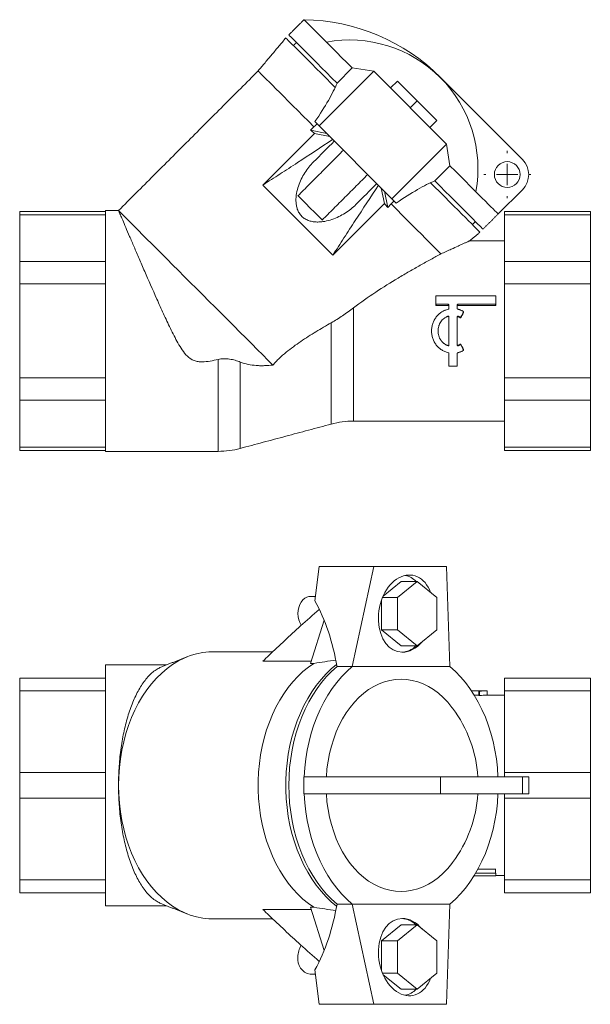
# Model space of a CAD drawing. Header units: millimetres. Extents: x 139 to 406, y 111 to 340.
# Tile 1 of 2: x 139 to 272, y 111 to 340. Entities that reach past the tile are written whole.
import ezdxf

# ---------------------------------------------------------------- set-up
doc = ezdxf.new("R2010")
doc.units = ezdxf.units.MM

# ---------------------------------------------------------------- blocks, each defined once
blk = doc.blocks.new('SW_CENTERMARKSYMBOL_0')
at = {"color": 0, "linetype": 'Continuous', "lineweight": 0}
for p, q in [((0, 5), (0, 5.5)), ((0, 0), (0, 2.5)), ((-5, 0), (-5.5, 0)), ((0, 0), (-2.5, 0)), ((0, 0), (0, -2.5)), ((0, 0), (2.5, 0)), ((5, 0), (5.5, 0)), ((0, -5), (0, -5.5))]:
    blk.add_line(p, q, dxfattribs=at)

msp = doc.modelspace()

# ---------------------------------------------------------------- linework, layer by layer
at = {"color": 7, "linetype": 'Continuous', "lineweight": 15}
for p, q in [((205.59, 340.25), (205.64, 340.2)), ((209.13, 315.5), (221.86, 328.23)), ((213.29, 325.48), (216.82, 329.02)), ((221.86, 328.23), (216.82, 329.02)), ((221.86, 328.23), (238.83, 311.26)), ((227.37, 325.96), (225.74, 324.34)), ((227.37, 325.96), (231.97, 321.37)), ((256.5, 307.72), (237.41, 326.81)), ((231.97, 321.37), (230.34, 319.74)), ((231.97, 321.37), (236.56, 316.77)), ((208.13, 316.5), (209.13, 315.5)), ((236.56, 316.77), (234.94, 315.14)), ((207.92, 315.3), (207.14, 314.52)), ((207.14, 314.52), (210.88, 313.74)), ((209.13, 315.5), (226.1, 298.53)), ((208.02, 313.75), (196.01, 301.74)), ((211.61, 313.01), (208.02, 313.75)), ((226.1, 298.53), (238.83, 311.26)), ((238.83, 311.26), (239.62, 306.22)), ((236.08, 302.69), (239.62, 306.22)), ((212.34, 285.41), (196.01, 301.74)), ((224.35, 297.42), (223.61, 301.01)), ((250.85, 294.99), (256.5, 300.65)), ((224.34, 300.28), (225.12, 296.54)), ((227.1, 297.53), (226.1, 298.53)), ((212.34, 285.41), (224.35, 297.42)), ((225.89, 297.32), (225.12, 296.54)), ((139.33, 294.79), (139.33, 295.58)), ((159.33, 294.79), (139.33, 294.79)), ((139.33, 283.9), (139.33, 294.79)), ((159.33, 267.75), (159.33, 295.79)), ((250.8, 295.04), (250.85, 294.99)), ((252.33, 294.79), (252.33, 295.58)), ((252.33, 294.79), (272.33, 294.79)), ((252.33, 283.9), (252.33, 294.79)), ((272.33, 294.79), (272.33, 295.58)), ((272.33, 283.9), (272.33, 294.79)), ((159.33, 283.9), (139.33, 283.9)), ((139.33, 278.69), (139.33, 283.9)), ((252.33, 283.9), (272.33, 283.9)), ((252.33, 278.69), (252.33, 283.9)), ((272.33, 278.69), (272.33, 283.9)), ((159.33, 278.69), (139.33, 278.69)), ((139.33, 256.8), (139.33, 278.69)), ((252.33, 256.8), (252.33, 278.69)), ((252.33, 278.69), (272.33, 278.69)), ((272.33, 256.8), (272.33, 278.69)), ((236.33, 275.83), (236.33, 274.05)), ((250.23, 275.93), (236.43, 275.93)), ((250.33, 275.83), (250.33, 274.05)), ((217.12, 273.14), (217.12, 246.75)), ((236.43, 273.95), (239.23, 273.95)), ((236.43, 273.66), (239.23, 273.66)), ((239.33, 273.85), (239.33, 272.91)), ((241.33, 273.85), (241.33, 272.91)), ((241.43, 273.95), (250.23, 273.95)), ((241.43, 273.66), (250.23, 273.66)), ((239.33, 271.1), (239.33, 267.75)), ((241.33, 271.1), (241.33, 264.39)), ((211.94, 269.65), (211.94, 246.06)), ((159.33, 239.7), (159.33, 267.75)), ((239.33, 267.75), (239.33, 264.39)), ((239.33, 262.58), (239.33, 259.66)), ((241.33, 262.58), (241.33, 259.66)), ((185.57, 261.13), (185.57, 239.7)), ((190.75, 260.51), (190.75, 240.39)), ((239.43, 259.57), (241.23, 259.57)), ((159.33, 256.8), (139.33, 256.8)), ((139.33, 251.59), (139.33, 256.8)), ((252.33, 256.8), (272.33, 256.8)), ((252.33, 251.59), (252.33, 256.8)), ((272.33, 251.59), (272.33, 256.8)), ((159.33, 251.59), (139.33, 251.59)), ((139.33, 240.7), (139.33, 251.59)), ((252.33, 251.59), (272.33, 251.59)), ((252.33, 240.7), (252.33, 251.59)), ((272.33, 240.7), (272.33, 251.59)), ((159.33, 240.7), (139.33, 240.7)), ((139.33, 239.91), (139.33, 240.7)), ((252.33, 240.7), (272.33, 240.7)), ((252.33, 239.91), (252.33, 240.7)), ((272.33, 239.91), (272.33, 240.7)), ((209.13, 212.91), (208.13, 204.91)), ((209.13, 212.91), (221.86, 212.91)), ((216.82, 189.56), (221.86, 212.91)), ((221.86, 212.91), (238.83, 212.91)), ((239.62, 189.56), (238.83, 212.91)), ((228.22, 209.42), (224.05, 206.01)), ((231.97, 209.42), (227.37, 205.67)), ((231.97, 209.42), (228.22, 209.42)), ((236.56, 205.67), (231.97, 209.42)), ((223.62, 204.94), (223.62, 198.16)), ((227.37, 205.67), (223.9, 205.67)), ((227.37, 205.67), (227.37, 198.16)), ((236.56, 198.16), (236.56, 205.67)), ((207.14, 190.32), (210.29, 200.35)), ((227.37, 198.16), (223.62, 198.16)), ((223.62, 198.16), (228.22, 194.41)), ((227.37, 198.16), (231.97, 194.41)), ((231.97, 194.41), (236.56, 198.16)), ((231.97, 194.41), (228.22, 194.41)), ((207.29, 190.82), (196.01, 190.82)), ((159.33, 133.87), (159.33, 189.95)), ((207.92, 190.32), (207.14, 190.32)), ((213.29, 189.56), (216.82, 189.56)), ((216.82, 189.56), (216.82, 189.56)), ((216.82, 189.56), (239.62, 189.56)), ((159.33, 186.91), (139.33, 186.91)), ((139.33, 186.91), (139.33, 183.9)), ((252.33, 186.91), (272.33, 186.91)), ((252.33, 186.91), (252.33, 183.9)), ((272.33, 186.91), (272.33, 183.9)), ((159.33, 183.9), (139.33, 183.9)), ((139.33, 183.9), (139.33, 164.9)), ((244.67, 183.89), (246.23, 183.89)), ((246.33, 183.88), (246.33, 183.84)), ((252.33, 183.9), (272.33, 183.9)), ((252.33, 183.9), (252.33, 164.9)), ((272.33, 183.9), (272.33, 164.9)), ((245.31, 182.89), (246.23, 182.89)), ((159.33, 164.9), (139.33, 164.9)), ((139.33, 158.93), (139.33, 164.9)), ((205.59, 161.91), (205.59, 163.91)), ((237.41, 163.91), (205.59, 163.91)), ((237.41, 159.91), (237.41, 163.91)), ((256.5, 163.91), (237.41, 163.91)), ((252.33, 164.9), (272.33, 164.9)), ((252.33, 163.91), (252.33, 164.9)), ((256.5, 159.91), (256.5, 163.91)), ((257.97, 163.91), (256.5, 163.91)), ((272.33, 158.93), (272.33, 164.9)), ((205.59, 159.91), (205.59, 161.91)), ((159.33, 158.93), (139.33, 158.93)), ((139.33, 139.93), (139.33, 158.93)), ((237.41, 159.91), (205.59, 159.91)), ((256.5, 159.91), (237.41, 159.91)), ((252.33, 158.93), (252.33, 159.91)), ((252.33, 158.93), (272.33, 158.93)), ((252.33, 139.93), (252.33, 158.93)), ((257.97, 159.91), (256.5, 159.91)), ((272.33, 139.93), (272.33, 158.93)), ((250.23, 142.42), (246.16, 142.42)), ((159.33, 139.93), (139.33, 139.93)), ((139.33, 136.91), (139.33, 139.93)), ((245.23, 140.8), (250.23, 140.8)), ((250.23, 141.49), (245.64, 141.49)), ((250.33, 141.45), (250.33, 140.83)), ((252.33, 139.93), (272.33, 139.93)), ((252.33, 136.91), (252.33, 139.93)), ((272.33, 136.91), (272.33, 139.93)), ((159.33, 136.91), (139.33, 136.91)), ((252.33, 136.91), (272.33, 136.91)), ((207.92, 133.5), (207.14, 133.5)), ((207.14, 133.5), (210.29, 123.47)), ((213.29, 134.27), (216.82, 134.27)), ((216.82, 134.27), (239.62, 134.27)), ((216.82, 134.27), (216.82, 134.27)), ((221.86, 110.91), (216.82, 134.27)), ((238.83, 110.91), (239.62, 134.27)), ((207.29, 133.01), (196.01, 133.01)), ((228.22, 129.42), (223.62, 125.67)), ((231.97, 129.42), (227.37, 125.67)), ((231.97, 129.42), (228.22, 129.42)), ((236.56, 125.67), (231.97, 129.42)), ((227.37, 125.67), (223.62, 125.67)), ((223.62, 125.67), (223.62, 118.89)), ((227.37, 125.67), (227.37, 118.16)), ((236.56, 118.16), (236.56, 125.67)), ((208.13, 118.91), (209.13, 110.91)), ((227.37, 118.16), (223.9, 118.16)), ((224.05, 117.81), (228.22, 114.41)), ((227.37, 118.16), (231.97, 114.41)), ((231.97, 114.41), (236.56, 118.16)), ((231.97, 114.41), (228.22, 114.41)), ((209.13, 110.91), (221.86, 110.91)), ((221.86, 110.91), (238.83, 110.91))]:
    msp.add_line(p, q, dxfattribs=at)
at = {"color": 7, "linetype": 'Continuous', "lineweight": 15, "flags": 128}
for points in [[(216.82, 329.02), (215.57, 330.27), (214.37, 331.47), (213.23, 332.61), (212.16, 333.68), (211.15, 334.69), (210.22, 335.62), (209.36, 336.48), (208.58, 337.26), (207.89, 337.95), (207.29, 338.55), (206.77, 339.07), (206.34, 339.49), (206.01, 339.83), (205.78, 340.06), (205.64, 340.2)], [(212.86, 324.49), (211.95, 325.4), (210.73, 326.62), (209.56, 327.79), (208.46, 328.9), (207.42, 329.94), (206.45, 330.91), (205.55, 331.8), (204.74, 332.62), (204, 333.35), (203.35, 334), (202.79, 334.56), (202.32, 335.04), (201.94, 335.42), (201.65, 335.7), (201.46, 335.9), (201.36, 335.99), (201.35, 336)], [(213.29, 325.48), (212.04, 326.73), (210.84, 327.93), (209.71, 329.06), (208.63, 330.13), (207.63, 331.14), (206.7, 332.07), (205.84, 332.93), (205.06, 333.7), (204.37, 334.4), (203.76, 335), (203.25, 335.52), (202.82, 335.95), (202.49, 336.28), (202.25, 336.52), (202.1, 336.66), (202.06, 336.71)], [(207.92, 315.3), (206.62, 316.59), (205.36, 317.85), (204.16, 319.06), (203, 320.21), (201.91, 321.3), (200.89, 322.32), (199.93, 323.28), (199.05, 324.16), (198.24, 324.97), (197.52, 325.69), (196.87, 326.34), (196.32, 326.89), (195.85, 327.36), (195.48, 327.73), (195.19, 328.02), (195, 328.21), (194.91, 328.3), (194.9, 328.31)], [(250.8, 295.04), (250.66, 295.18), (250.43, 295.41), (250.09, 295.74), (249.67, 296.17), (249.15, 296.69), (248.55, 297.29), (247.86, 297.98), (247.08, 298.76), (246.22, 299.62), (245.29, 300.55), (244.28, 301.56), (243.21, 302.63), (242.07, 303.77), (240.87, 304.97), (239.62, 306.22)], [(246.6, 290.75), (246.59, 290.76), (246.5, 290.86), (246.3, 291.05), (246.02, 291.34), (245.64, 291.72), (245.16, 292.19), (244.6, 292.75), (243.95, 293.4), (243.22, 294.14), (242.4, 294.95), (241.51, 295.85), (240.54, 296.82), (239.5, 297.86), (238.39, 298.96), (237.22, 300.13), (236, 301.35), (235.09, 302.26)], [(247.31, 291.46), (247.26, 291.5), (247.12, 291.65), (246.88, 291.89), (246.55, 292.22), (246.12, 292.65), (245.6, 293.16), (245, 293.77), (244.3, 294.46), (243.53, 295.24), (242.67, 296.1), (241.74, 297.03), (240.73, 298.03), (239.66, 299.11), (238.53, 300.24), (237.33, 301.44), (236.08, 302.69)], [(209.83, 293.58), (209.79, 293.63), (209.64, 293.77), (209.41, 294), (209.1, 294.32), (208.71, 294.7), (208.27, 295.15), (207.78, 295.63), (207.27, 296.15), (206.74, 296.67), (206.23, 297.18), (205.75, 297.67), (205.3, 298.11), (204.92, 298.5), (204.6, 298.81), (204.37, 299.04), (204.23, 299.19), (204.18, 299.23)], [(237.52, 285.69), (236.97, 286.25), (236.32, 286.89), (235.6, 287.61), (234.79, 288.42), (233.91, 289.3), (232.95, 290.26), (231.92, 291.29), (230.83, 292.39), (229.67, 293.54), (228.46, 294.75), (227.2, 296.01), (225.89, 297.32)], [(198.35, 259.8), (197.19, 260.96), (195.98, 262.18), (194.71, 263.45), (193.4, 264.76), (192.05, 266.11), (190.66, 267.5), (189.24, 268.91), (187.81, 270.35), (186.36, 271.8), (184.9, 273.26), (183.44, 274.72), (181.98, 276.18), (180.53, 277.62), (179.1, 279.05), (177.7, 280.46), (176.32, 281.84), (174.98, 283.18), (173.68, 284.48), (172.42, 285.73), (171.22, 286.93), (170.08, 288.08), (169, 289.16), (167.99, 290.17), (167.05, 291.11), (166.19, 291.97), (165.41, 292.75), (164.71, 293.45), (164.1, 294.06), (163.57, 294.58), (163.14, 295.01), (162.81, 295.35), (162.56, 295.59), (162.42, 295.74), (162.37, 295.79)], [(204.95, 199.16), (204.92, 199.22), (204.6, 199.81), (204.37, 200.47), (204.23, 201.18), (204.18, 201.91), (204.23, 202.65), (204.37, 203.36), (204.6, 204.02), (204.92, 204.61), (205.3, 205.1), (205.75, 205.49), (206.23, 205.76), (206.74, 205.9), (207.01, 205.91)], [(184.38, 193.04), (183.44, 193.01), (181.98, 192.85), (180.53, 192.56), (179.1, 192.13), (177.7, 191.57), (176.32, 190.88), (174.98, 190.05), (173.68, 189.11), (172.42, 188.05), (171.22, 186.86), (170.08, 185.57), (169, 184.18), (167.99, 182.69), (167.05, 181.1), (166.19, 179.43), (165.41, 177.69), (164.71, 175.87), (164.1, 173.99), (163.57, 172.06), (163.14, 170.09), (162.81, 168.08), (162.56, 166.04), (162.42, 163.98), (162.37, 161.91)], [(207.92, 133.5), (206.62, 134.4), (205.36, 135.41), (204.16, 136.54), (203, 137.78), (201.91, 139.12), (200.89, 140.57), (199.93, 142.1), (199.05, 143.72), (198.24, 145.42), (197.52, 147.19), (196.87, 149.02), (196.32, 150.91), (195.85, 152.84), (195.48, 154.82), (195.19, 156.82), (195, 158.85), (194.91, 160.89), (194.91, 162.94), (195, 164.98), (195.19, 167), (195.48, 169.01), (195.85, 170.98), (196.32, 172.92), (196.87, 174.81), (197.52, 176.64), (198.24, 178.41), (199.05, 180.11), (199.93, 181.73), (200.89, 183.26), (201.91, 184.7), (203, 186.04), (204.16, 187.28), (205.36, 188.41), (206.62, 189.43), (207.92, 190.32)], [(213.2, 133.77), (211.95, 134.8), (210.73, 135.97), (209.56, 137.24), (208.46, 138.63), (207.42, 140.1), (206.45, 141.68), (205.55, 143.33), (204.74, 145.07), (204, 146.88), (203.35, 148.75), (202.79, 150.68), (202.32, 152.66), (201.94, 154.67), (201.65, 156.72), (201.46, 158.79), (201.36, 160.87), (201.36, 162.96), (201.46, 165.04), (201.65, 167.11), (201.94, 169.15), (202.32, 171.17), (202.79, 173.14), (203.35, 175.07), (204, 176.94), (204.74, 178.75), (205.55, 180.49), (206.45, 182.15), (207.42, 183.72), (208.46, 185.2), (209.56, 186.58), (210.73, 187.86), (211.95, 189.02), (213.2, 190.05)], [(213.29, 134.27), (212.04, 135.38), (210.84, 136.6), (209.71, 137.93), (208.63, 139.36), (207.63, 140.88), (206.7, 142.5), (205.84, 144.2), (205.06, 145.97), (204.37, 147.81), (203.76, 149.71), (203.25, 151.67), (202.82, 153.66), (202.49, 155.69), (202.25, 157.75), (202.1, 159.83), (202.06, 161.91), (202.1, 164), (202.25, 166.07), (202.49, 168.13), (202.82, 170.16), (203.25, 172.16), (203.76, 174.11), (204.37, 176.01), (205.06, 177.85), (205.84, 179.63), (206.7, 181.33), (207.63, 182.94), (208.63, 184.47), (209.71, 185.9), (210.84, 187.23), (212.04, 188.45), (213.29, 189.56)], [(205.64, 163.91), (205.78, 165.99), (206.01, 168.06), (206.34, 170.1), (206.77, 172.1), (207.29, 174.06), (207.89, 175.97), (208.58, 177.81), (209.36, 179.59), (210.22, 181.3), (211.15, 182.92), (212.16, 184.45), (213.23, 185.89), (214.37, 187.22), (215.57, 188.45), (216.82, 189.56)], [(239.62, 189.56), (240.87, 188.45), (242.07, 187.22), (243.21, 185.89), (244.28, 184.45), (245.29, 182.92), (246.22, 181.3), (247.08, 179.59), (247.86, 177.81), (248.55, 175.97), (249.15, 174.06), (249.67, 172.1), (250.09, 170.1), (250.43, 168.06), (250.66, 165.99), (250.8, 163.91)], [(210.8, 163.91), (210.95, 165.74), (211.2, 167.55), (211.54, 169.32), (211.98, 171.06), (212.51, 172.74), (213.12, 174.36), (213.82, 175.92), (214.59, 177.4), (215.45, 178.79), (216.37, 180.08), (217.36, 181.28), (218.41, 182.37), (219.51, 183.35), (220.66, 184.2), (221.86, 184.94), (223.09, 185.54), (224.35, 186.02), (225.62, 186.36), (226.92, 186.56), (228.22, 186.63), (229.52, 186.56), (230.81, 186.36), (232.09, 186.02), (233.35, 185.54), (234.58, 184.94), (235.77, 184.2), (236.93, 183.35), (238.03, 182.37), (239.08, 181.28), (240.07, 180.08), (240.24, 179.86)], [(184.38, 130.79), (183.44, 130.82), (181.98, 130.97), (180.53, 131.27), (179.1, 131.7), (177.7, 132.26), (176.32, 132.95), (174.98, 133.77), (173.68, 134.72), (172.42, 135.78), (171.22, 136.96), (170.08, 138.25), (169, 139.65), (167.99, 141.14), (167.05, 142.72), (166.19, 144.39), (165.41, 146.14), (164.71, 147.95), (164.1, 149.83), (163.57, 151.76), (163.14, 153.74), (162.81, 155.75), (162.56, 157.79), (162.42, 159.85), (162.37, 161.91)], [(216.82, 134.27), (215.57, 135.38), (214.37, 136.61), (213.23, 137.94), (212.16, 139.37), (211.15, 140.91), (210.22, 142.53), (209.36, 144.23), (208.58, 146.01), (207.89, 147.86), (207.29, 149.77), (206.77, 151.73), (206.34, 153.73), (206.01, 155.77), (205.78, 157.83), (205.64, 159.91)], [(240.24, 143.97), (240.07, 143.74), (239.08, 142.54), (238.03, 141.45), (236.93, 140.48), (235.77, 139.62), (234.58, 138.89), (233.35, 138.28), (232.09, 137.81), (230.81, 137.47), (229.52, 137.26), (228.22, 137.19), (226.92, 137.26), (225.62, 137.47), (224.35, 137.81), (223.09, 138.28), (221.86, 138.89), (220.66, 139.62), (219.51, 140.48), (218.41, 141.45), (217.36, 142.54), (216.37, 143.74), (215.45, 145.04), (214.59, 146.43), (213.82, 147.91), (213.12, 149.46), (212.51, 151.08), (211.98, 152.77), (211.54, 154.5), (211.2, 156.28), (210.95, 158.08), (210.8, 159.91)], [(250.8, 159.91), (250.66, 157.83), (250.43, 155.77), (250.09, 153.73), (249.67, 151.73), (249.15, 149.77), (248.55, 147.86), (247.86, 146.01), (247.08, 144.23), (246.22, 142.53), (245.29, 140.91), (244.28, 139.37), (243.21, 137.94), (242.07, 136.61), (240.87, 135.38), (239.62, 134.27)]]:
    msp.add_lwpolyline(points, dxfattribs=at)
at = {"color": 7, "linetype": 'Continuous', "lineweight": 15}
msp.add_circle((252.97, 304.18), 3, dxfattribs=at)
for centre, radius, start, end in [((204.97, 294.37), 45.88, 45, 89.2189), ((216.2, 305.6), 29.93, 349.606, 100.394), ((252.97, 304.18), 5, 315, 45), ((217.12, 226.75), 20, 90, 105), ((185.57, 259.7), 20, 270, 285), ((227.97, 205.55), 5.4, 45.7759, 76.9616), ((228.08, 198.1), 5.19, 273.2261, 314.6657), ((216.2, 161.91), 30, 3.8226, 36.7372), ((216.2, 161.91), 30, 323.2628, 356.1774), ((228.08, 125.73), 5.18, 45.2935, 86.8147), ((209.05, 122.02), 4.87, 147.2474, 181.3175), ((207.7, 121.4), 3.56, 171.786, 258.7428), ((227.95, 118.31), 5.44, 283.1632, 314.0993)]:
    msp.add_arc(centre, radius, start, end, dxfattribs=at)
for centre, major_axis, ratio, start_param, end_param in [((178.24, 295.21), (35.36, 35.36), 0.176327, 5.521696, 5.890303), ((212.58, 301.98), (22.01, -22.01), 0.176327, 1.950813, 1.991554), ((205.81, 267.64), (35.36, 35.36), 0.176327, 0.392882, 0.761489), ((212.58, 301.98), (22.01, -22.01), 0.176327, 1.150038, 1.19078), ((229.34, 201.91), (1.6, 8.93), 0.695809, 5.417071, 9.548542), ((178.24, 170.41), (11.95, 49.32), 0.686374, 5.270045, 5.638652), ((229.34, 201.91), (1.6, 8.93), 0.695809, 3.265356, 4.009748), ((178.24, 153.41), (-11.95, 49.32), 0.686374, 3.786126, 4.154732), ((229.34, 121.91), (-1.6, 8.93), 0.695809, 6.159422, 10.290892), ((229.34, 121.91), (-1.6, 8.93), 0.695809, 5.41503, 6.159422)]:
    msp.add_ellipse(centre, major_axis=major_axis, ratio=ratio, start_param=start_param, end_param=end_param, dxfattribs=at)
for points, degree in [([(205.59, 340.25), (202.06, 336.71)], 1), ([(201.35, 336), (194.9, 328.31)], 1), ([(203.82, 334.94), (203.12, 334.24)], 1), ([(194.9, 328.31), (162.37, 295.79)], 1), ([(207.92, 315.3), (208.64, 315.98)], 1), ([(212.66, 311.96), (211.05, 310.35), (209.43, 308.73), (207.81, 307.11)], 3), ([(214.78, 309.84), (204.18, 299.23)], 1), ([(209.83, 293.58), (220.44, 304.18)], 1), ([(217.71, 297.21), (219.33, 298.83), (220.94, 300.45), (222.56, 302.06)], 3), ([(226.58, 298.04), (225.89, 297.32)], 1), ([(159.33, 295.58), (139.33, 295.58)], 1), ([(162.37, 295.79), (159.33, 295.79)], 1), ([(247.31, 291.46), (250.85, 294.99)], 1), ([(272.33, 295.58), (252.33, 295.58)], 1), ([(244.84, 292.52), (245.54, 293.22)], 1), ([(244.19, 288.72), (246.6, 290.75)], 1), ([(252.33, 288.75), (244.18, 288.75)], 1), ([(236.33, 273.76), (236.33, 273.86), (236.33, 273.95), (236.33, 274.05)], 3), ([(236.43, 273.66), (236.43, 273.76), (236.43, 273.85), (236.43, 273.95)], 3), ([(239.23, 273.66), (239.23, 273.76), (239.23, 273.85), (239.23, 273.95)], 3), ([(241.43, 273.66), (241.43, 273.76), (241.43, 273.85), (241.43, 273.95)], 3), ([(250.23, 273.66), (250.23, 273.76), (250.23, 273.85), (250.23, 273.95)], 3), ([(250.33, 273.76), (250.33, 273.86), (250.33, 273.95), (250.33, 274.05)], 3), ([(239.19, 271.04), (239.19, 271.1), (239.19, 271.15), (239.19, 271.2)], 3), ([(241.46, 271.04), (241.46, 271.1), (241.46, 271.15), (241.46, 271.2)], 3), ([(241.46, 271.04), (241.64, 270.98), (241.82, 270.9), (241.99, 270.81)], 3), ([(241.99, 270.81), (241.99, 270.86), (241.99, 270.91), (241.99, 270.96)], 3), ([(242.13, 271), (242.34, 271.39), (242.56, 271.78), (242.78, 272.16)], 3), ([(242.13, 270.85), (242.34, 271.22), (242.56, 271.59), (242.78, 271.96)], 3), ([(242.13, 270.85), (242.13, 270.9), (242.13, 270.95), (242.13, 271)], 3), ([(242.78, 271.96), (242.78, 272.03), (242.78, 272.09), (242.78, 272.16)], 3), ([(239.19, 264.45), (239.19, 264.4), (239.19, 264.34), (239.19, 264.29)], 3), ([(241.99, 264.68), (241.82, 264.59), (241.64, 264.51), (241.46, 264.45)], 3), ([(241.46, 264.45), (241.46, 264.4), (241.46, 264.34), (241.46, 264.29)], 3), ([(241.99, 264.68), (241.99, 264.63), (241.99, 264.58), (241.99, 264.53)], 3), ([(242.13, 264.64), (242.13, 264.59), (242.13, 264.54), (242.13, 264.49)], 3), ([(242.78, 263.53), (242.56, 263.9), (242.34, 264.27), (242.13, 264.64)], 3), ([(242.78, 263.33), (242.56, 263.72), (242.34, 264.1), (242.13, 264.49)], 3), ([(242.78, 263.53), (242.78, 263.47), (242.78, 263.4), (242.78, 263.33)], 3), ([(190.75, 240.39), (211.94, 246.06)], 1), ([(217.12, 246.75), (252.33, 246.75)], 1), ([(139.33, 239.91), (159.33, 239.91)], 1), ([(159.33, 239.7), (185.57, 239.7)], 1), ([(252.33, 239.91), (272.33, 239.91)], 1), ([(208.25, 205.91), (207.01, 205.91)], 1), ([(198.35, 193.04), (184.38, 193.04)], 1), ([(178.48, 191.9), (172.42, 189.52)], 1), ([(207.92, 190.32), (209.61, 190.58), (211.31, 190.83), (213.01, 191.08)], 3), ([(173.53, 189.95), (159.33, 189.95)], 1), ([(248.29, 183.91), (244.65, 183.91)], 1), ([(246.33, 182.84), (246.33, 183.17), (246.33, 183.5), (246.33, 183.84)], 3), ([(246.5, 183.83), (247.08, 183.88), (247.67, 183.91), (248.26, 183.91)], 3), ([(246.5, 182.83), (246.5, 183.17), (246.5, 183.5), (246.5, 183.83)], 3), ([(248.26, 182.91), (248.26, 183.25), (248.26, 183.58), (248.26, 183.91)], 3), ([(248.29, 182.91), (248.29, 183.91)], 1), ([(246.5, 182.83), (247.08, 182.88), (247.67, 182.91), (248.26, 182.91)], 3), ([(248.26, 182.91), (248.28, 182.91), (248.29, 182.91), (248.29, 182.91)], 3), ([(252.33, 182.91), (248.29, 182.91)], 1), ([(257.97, 159.91), (257.97, 163.91)], 1), ([(250.23, 142.42), (250.23, 142.11), (250.23, 141.8), (250.23, 141.49)], 3), ([(250.33, 140.91), (252.33, 140.91)], 1), ([(159.33, 133.87), (173.53, 133.87)], 1), ([(172.42, 134.31), (178.48, 131.93)], 1), ([(207.92, 133.5), (209.61, 133.25), (211.31, 133), (213.01, 132.74)], 3), ([(184.38, 130.79), (198.35, 130.79)], 1), ([(207.01, 117.91), (208.25, 117.91)], 1)]:
    msp.add_open_spline(points, degree=degree, dxfattribs=at)
for points, knots in [([(212.27, 312.36), (209.53, 310.53), (206.8, 308.72), (202.73, 306.06), (201.38, 305.18), (198.69, 303.44), (197.34, 302.58), (196.01, 301.74)], [0, 0, 0, 0, 0.5, 0.5, 0.75, 0.75, 1, 1, 1, 1]), ([(207.81, 307.11), (207.05, 306.35), (206.37, 305.5), (205.49, 304.09), (205.21, 303.61), (204.72, 302.58), (204.5, 302.05), (204.13, 300.95), (203.98, 300.39), (203.76, 299.21), (203.71, 298.61), (203.73, 297.68), (203.76, 297.37), (203.86, 296.74), (203.93, 296.43), (204.09, 295.97), (204.16, 295.82), (204.29, 295.52), (204.37, 295.37), (204.63, 294.95), (204.84, 294.68), (205.32, 294.21), (205.58, 294.01), (206.01, 293.75), (206.16, 293.67), (206.46, 293.54), (206.61, 293.48), (207.07, 293.32), (207.38, 293.25), (208.01, 293.15), (208.32, 293.13), (208.93, 293.12), (209.23, 293.13), (209.84, 293.18), (210.14, 293.22), (211.01, 293.38), (211.57, 293.53), (212.66, 293.9), (213.19, 294.12), (214.21, 294.62), (214.7, 294.89), (216.1, 295.77), (216.95, 296.45), (217.71, 297.21)], [0, 0, 0, 0, 0.125, 0.125, 0.1875, 0.1875, 0.25, 0.25, 0.3125, 0.3125, 0.375, 0.375, 0.40625, 0.40625, 0.4375, 0.4375, 0.453125, 0.453125, 0.46875, 0.46875, 0.5, 0.5, 0.53125, 0.53125, 0.546875, 0.546875, 0.5625, 0.5625, 0.59375, 0.59375, 0.625, 0.625, 0.65625, 0.65625, 0.6875, 0.6875, 0.75, 0.75, 0.8125, 0.8125, 0.875, 0.875, 1, 1, 1, 1]), ([(212.34, 285.41), (213.18, 286.74), (214.04, 288.09), (215.78, 290.78), (216.66, 292.13), (219.32, 296.2), (221.13, 298.93), (222.96, 301.67)], [0, 0, 0, 0, 0.25, 0.25, 0.5, 0.5, 1, 1, 1, 1]), ([(162.37, 295.79), (162.37, 295.79), (162.38, 295.77), (162.42, 295.68), (162.44, 295.62), (162.55, 295.36), (162.66, 295.11), (162.87, 294.61), (162.95, 294.42), (163.13, 294.01), (163.23, 293.78), (163.55, 293.04), (163.79, 292.48), (164.32, 291.22), (164.62, 290.53), (165.11, 289.39), (165.28, 288.99), (165.63, 288.18), (165.81, 287.76), (166.37, 286.47), (166.76, 285.56), (167.38, 284.13), (167.59, 283.64), (168.02, 282.64), (168.24, 282.14), (169.36, 279.57), (170.3, 277.41), (171.55, 274.61), (171.81, 274.04), (172.32, 272.9), (172.58, 272.33), (173.37, 270.62), (173.9, 269.47), (174.74, 267.75), (175.02, 267.19), (175.6, 266.06), (175.9, 265.5), (176.53, 264.4), (176.86, 263.86), (177.57, 262.82), (177.96, 262.32), (178.63, 261.66), (178.88, 261.46), (179.4, 261.11), (179.68, 260.96), (180.12, 260.79), (180.27, 260.74), (180.58, 260.66), (180.74, 260.63), (181.21, 260.56), (181.53, 260.54), (182.48, 260.55), (183.11, 260.63), (184.35, 260.84), (184.96, 260.98), (185.57, 261.13)], [0, 0, 0, 0, 0.03125, 0.03125, 0.0625, 0.0625, 0.125, 0.125, 0.15625, 0.15625, 0.1875, 0.1875, 0.25, 0.25, 0.3125, 0.3125, 0.34375, 0.34375, 0.375, 0.375, 0.4375, 0.4375, 0.46875, 0.46875, 0.5, 0.5, 0.625, 0.625, 0.65625, 0.65625, 0.6875, 0.6875, 0.75, 0.75, 0.78125, 0.78125, 0.8125, 0.8125, 0.84375, 0.84375, 0.875, 0.875, 0.890625, 0.890625, 0.90625, 0.90625, 0.914062, 0.914062, 0.921875, 0.921875, 0.9375, 0.9375, 0.96875, 0.96875, 1, 1, 1, 1]), ([(237.52, 285.69), (238.34, 286.07), (239.77, 286.73), (241.31, 287.43), (242.28, 287.87), (242.96, 288.18), (243.55, 288.45), (243.99, 288.64), (244.22, 288.75), (244.19, 288.73), (244.18, 288.73)], [0, 0, 0, 0, 0.244683, 0.430213, 0.525111, 0.619971, 0.727045, 0.836108, 0.948435, 1, 1, 1, 1]), ([(217.12, 273.14), (218.83, 274.43), (220.56, 275.64), (224.04, 277.93), (225.78, 279.02), (228.4, 280.58), (229.27, 281.1), (230.99, 282.09), (231.85, 282.58), (233.53, 283.52), (234.35, 283.98), (235.97, 284.86), (236.76, 285.29), (237.52, 285.69)], [0, 0, 0, 0, 0.25, 0.25, 0.5, 0.5, 0.625, 0.625, 0.75, 0.75, 0.875, 0.875, 1, 1, 1, 1]), ([(236.43, 275.93), (236.42, 275.92), (236.4, 275.92), (236.38, 275.91), (236.35, 275.9), (236.33, 275.87), (236.33, 275.84), (236.33, 275.83)], [0, 0, 0, 0, 0.169357, 0.329834, 0.493174, 0.741334, 1, 1, 1, 1]), ([(250.33, 275.83), (250.33, 275.84), (250.32, 275.85), (250.31, 275.88), (250.3, 275.9), (250.27, 275.92), (250.24, 275.92), (250.23, 275.93)], [0, 0, 0, 0, 0.1770421, 0.342902, 0.5082711, 0.752141, 1, 1, 1, 1]), ([(211.94, 269.65), (212.84, 270.15), (213.71, 270.71), (215.43, 271.89), (216.28, 272.51), (217.12, 273.14)], [0, 0, 0, 0, 0.5, 0.5, 1, 1, 1, 1]), ([(236.33, 274.05), (236.33, 274.04), (236.33, 274.02), (236.34, 274), (236.36, 273.97), (236.39, 273.95), (236.41, 273.95), (236.43, 273.95)], [0, 0, 0, 0, 0.177042, 0.342902, 0.508271, 0.752141, 1, 1, 1, 1]), ([(236.33, 273.76), (236.33, 273.73), (236.34, 273.71), (236.37, 273.67), (236.4, 273.67), (236.43, 273.66)], [0, 0, 0, 0, 0.5, 0.5, 1, 1, 1, 1]), ([(239.23, 273.95), (239.24, 273.95), (239.25, 273.94), (239.28, 273.93), (239.3, 273.92), (239.32, 273.89), (239.33, 273.86), (239.33, 273.85)], [0, 0, 0, 0, 0.169357, 0.329834, 0.493174, 0.741334, 1, 1, 1, 1]), ([(239.33, 272.91), (239.33, 272.9), (239.32, 272.88), (239.31, 272.85), (239.28, 272.83), (239.26, 272.82), (239.25, 272.81)], [0, 0, 0, 0, 0.2603, 0.506518, 0.751866, 1, 1, 1, 1]), ([(241.33, 273.85), (241.33, 273.86), (241.33, 273.87), (241.34, 273.9), (241.36, 273.92), (241.39, 273.94), (241.41, 273.94), (241.43, 273.95)], [0, 0, 0, 0, 0.1770421, 0.342902, 0.5082711, 0.752141, 1, 1, 1, 1]), ([(241.41, 272.81), (241.39, 272.82), (241.37, 272.83), (241.35, 272.85), (241.33, 272.88), (241.33, 272.9), (241.33, 272.91)], [0, 0, 0, 0, 0.250592, 0.493181, 0.74217, 1, 1, 1, 1]), ([(250.23, 273.95), (250.24, 273.95), (250.25, 273.95), (250.28, 273.96), (250.3, 273.98), (250.32, 274.01), (250.33, 274.03), (250.33, 274.05)], [0, 0, 0, 0, 0.1693572, 0.3298338, 0.493174, 0.741334, 1, 1, 1, 1]), ([(250.23, 273.66), (250.26, 273.67), (250.28, 273.67), (250.32, 273.71), (250.33, 273.73), (250.33, 273.76)], [0, 0, 0, 0, 0.5, 0.5, 1, 1, 1, 1]), ([(239.25, 272.81), (239.11, 272.78), (238.84, 272.7), (238.44, 272.56), (238.05, 272.39), (237.69, 272.17), (237.34, 271.93), (236.9, 271.56), (236.41, 271.03), (235.93, 270.3), (235.59, 269.49), (235.37, 268.63), (235.3, 267.75), (235.37, 266.86), (235.59, 266), (235.93, 265.2), (236.41, 264.46), (236.99, 263.83), (237.67, 263.31), (238.3, 262.97), (238.84, 262.78), (239.11, 262.71), (239.25, 262.68)], [0, 0, 0, 0, 0.0305839, 0.061109, 0.091334, 0.1225057, 0.1533638, 0.1844906, 0.2467954, 0.3096227, 0.3728444, 0.4363697, 0.5000535, 0.5637363, 0.6272614, 0.6904838, 0.7533017, 0.8154662, 0.8774843, 0.9389546, 0.9695066, 1, 1, 1, 1]), ([(239.19, 264.29), (239.08, 264.34), (239, 264.37), (238.94, 264.4), (238.94, 264.4), (238.94, 264.4), (238.94, 264.4), (238.93, 264.4), (238.93, 264.4), (238.92, 264.41), (238.92, 264.41), (238.9, 264.42), (238.89, 264.42), (238.85, 264.44), (238.83, 264.45), (238.77, 264.48), (238.73, 264.5), (238.69, 264.52), (238.69, 264.52), (238.68, 264.53), (238.67, 264.53), (238.66, 264.54), (238.65, 264.54), (238.62, 264.56), (238.6, 264.57), (238.54, 264.6), (238.5, 264.63), (238.38, 264.7), (238.31, 264.75), (238.2, 264.84), (238.17, 264.87), (238.1, 264.92), (238.06, 264.95), (237.96, 265.05), (237.89, 265.11), (237.8, 265.22), (237.77, 265.25), (237.71, 265.32), (237.68, 265.36), (237.59, 265.47), (237.53, 265.54), (237.43, 265.69), (237.38, 265.77), (237.28, 265.93), (237.24, 266.02), (237.12, 266.27), (237.05, 266.44), (236.88, 266.99), (236.83, 267.36), (236.83, 268.13), (236.88, 268.5), (237.01, 268.91), (237.02, 268.95), (237.05, 269.04), (237.07, 269.09), (237.12, 269.22), (237.16, 269.3), (237.28, 269.55), (237.37, 269.72), (237.59, 270.03), (237.7, 270.18), (237.84, 270.33), (237.86, 270.35), (237.89, 270.38), (237.91, 270.4), (237.96, 270.45), (237.99, 270.48), (238.1, 270.57), (238.17, 270.63), (238.25, 270.69), (238.25, 270.69), (238.27, 270.7), (238.28, 270.71), (238.3, 270.73), (238.32, 270.74), (238.37, 270.78), (238.41, 270.8), (238.53, 270.87), (238.61, 270.92), (238.7, 270.97), (238.7, 270.97), (238.71, 270.97), (238.71, 270.97), (238.72, 270.98), (238.72, 270.98), (238.74, 270.99), (238.75, 270.99), (238.77, 271), (238.79, 271.01), (238.86, 271.04), (238.9, 271.07), (238.95, 271.09), (238.95, 271.09), (238.95, 271.09), (238.95, 271.09), (238.95, 271.09), (238.95, 271.09), (238.96, 271.09), (238.96, 271.1), (238.97, 271.1), (238.98, 271.1), (239.01, 271.12), (239.03, 271.13), (239.09, 271.15), (239.14, 271.18), (239.19, 271.2)], [0, 0, 0, 0, 0.03125, 0.03125, 0.031738, 0.031738, 0.032227, 0.032227, 0.033203, 0.033203, 0.035156, 0.035156, 0.039062, 0.039062, 0.046875, 0.046875, 0.0625, 0.0625, 0.064453, 0.064453, 0.066406, 0.066406, 0.070312, 0.070312, 0.078125, 0.078125, 0.09375, 0.09375, 0.125, 0.125, 0.140625, 0.140625, 0.15625, 0.15625, 0.1875, 0.1875, 0.203125, 0.203125, 0.21875, 0.21875, 0.25, 0.25, 0.28125, 0.28125, 0.3125, 0.3125, 0.375, 0.375, 0.5, 0.5, 0.625, 0.625, 0.640625, 0.640625, 0.65625, 0.65625, 0.6875, 0.6875, 0.75, 0.75, 0.8125, 0.8125, 0.820312, 0.820312, 0.828125, 0.828125, 0.84375, 0.84375, 0.875, 0.875, 0.878906, 0.878906, 0.882812, 0.882812, 0.890625, 0.890625, 0.90625, 0.90625, 0.9375, 0.9375, 0.938477, 0.938477, 0.939453, 0.939453, 0.941406, 0.941406, 0.945312, 0.945312, 0.953125, 0.953125, 0.96875, 0.96875, 0.969238, 0.969238, 0.969727, 0.969727, 0.970703, 0.970703, 0.972656, 0.972656, 0.976562, 0.976562, 0.984375, 0.984375, 1, 1, 1, 1]), ([(239.19, 271.2), (239.23, 271.21), (239.26, 271.21), (239.31, 271.17), (239.33, 271.14), (239.33, 271.1)], [0, 0, 0, 0, 0.5, 0.5, 1, 1, 1, 1]), ([(241.33, 271.1), (241.33, 271.11), (241.33, 271.14), (241.34, 271.17), (241.37, 271.19), (241.41, 271.21), (241.44, 271.2), (241.46, 271.2)], [0, 0, 0, 0, 0.178144, 0.342349, 0.509176, 0.751209, 1, 1, 1, 1]), ([(242.74, 272.3), (242.68, 272.33), (242.56, 272.4), (242.37, 272.49), (242.18, 272.57), (241.99, 272.64), (241.8, 272.71), (241.6, 272.77), (241.47, 272.8), (241.41, 272.81)], [0, 0, 0, 0, 0.144069, 0.287311, 0.42998, 0.572327, 0.714609, 0.857082, 1, 1, 1, 1]), ([(241.46, 271.2), (241.5, 271.18), (241.6, 271.15), (241.73, 271.09), (241.86, 271.03), (241.95, 270.98), (241.99, 270.96)], [0, 0, 0, 0, 0.250386, 0.500212, 0.749931, 1, 1, 1, 1]), ([(241.99, 270.96), (242, 270.96), (242.02, 270.95), (242.04, 270.95), (242.07, 270.95), (242.1, 270.97), (242.12, 270.99), (242.13, 271)], [0, 0, 0, 0, 0.172298, 0.333943, 0.49661, 0.74376, 1, 1, 1, 1]), ([(241.99, 270.81), (242.02, 270.8), (242.04, 270.8), (242.09, 270.81), (242.11, 270.83), (242.13, 270.85)], [0, 0, 0, 0, 0.5, 0.5, 1, 1, 1, 1]), ([(242.78, 272.16), (242.78, 272.17), (242.79, 272.19), (242.79, 272.21), (242.79, 272.24), (242.77, 272.28), (242.75, 272.29), (242.74, 272.3)], [0, 0, 0, 0, 0.173928, 0.3385898, 0.5046581, 0.7499507, 1, 1, 1, 1]), ([(211.94, 269.65), (210.75, 268.97), (209.56, 268.28), (207.19, 266.84), (206.01, 266.1), (203.68, 264.52), (202.52, 263.68), (200.87, 262.33), (200.34, 261.86), (199.57, 261.12), (199.32, 260.87), (198.83, 260.35), (198.59, 260.08), (198.35, 259.8)], [0, 0, 0, 0, 0.25, 0.25, 0.5, 0.5, 0.75, 0.75, 0.875, 0.875, 0.9375, 0.9375, 1, 1, 1, 1]), ([(239.33, 264.39), (239.33, 264.35), (239.31, 264.32), (239.26, 264.28), (239.23, 264.28), (239.19, 264.29)], [0, 0, 0, 0, 0.5, 0.5, 1, 1, 1, 1]), ([(241.46, 264.29), (241.45, 264.29), (241.43, 264.28), (241.4, 264.29), (241.36, 264.31), (241.33, 264.34), (241.33, 264.37), (241.33, 264.39)], [0, 0, 0, 0, 0.170428, 0.328768, 0.493384, 0.740159, 1, 1, 1, 1]), ([(241.99, 264.53), (241.95, 264.51), (241.86, 264.46), (241.73, 264.4), (241.6, 264.34), (241.5, 264.31), (241.46, 264.29)], [0, 0, 0, 0, 0.251478, 0.501667, 0.751022, 1, 1, 1, 1]), ([(242.13, 264.64), (242.11, 264.66), (242.09, 264.68), (242.04, 264.69), (242.02, 264.69), (241.99, 264.68)], [0, 0, 0, 0, 0.5, 0.5, 1, 1, 1, 1]), ([(242.13, 264.49), (242.12, 264.5), (242.11, 264.52), (242.09, 264.53), (242.06, 264.54), (242.03, 264.55), (242, 264.54), (241.99, 264.53)], [0, 0, 0, 0, 0.176405, 0.340909, 0.50461, 0.749498, 1, 1, 1, 1]), ([(239.25, 262.68), (239.26, 262.67), (239.28, 262.67), (239.31, 262.64), (239.32, 262.61), (239.33, 262.59), (239.33, 262.58)], [0, 0, 0, 0, 0.250592, 0.493181, 0.74217, 1, 1, 1, 1]), ([(241.33, 262.58), (241.33, 262.59), (241.33, 262.61), (241.35, 262.64), (241.37, 262.67), (241.39, 262.67), (241.41, 262.68)], [0, 0, 0, 0, 0.260311, 0.50654, 0.751878, 1, 1, 1, 1]), ([(241.41, 262.68), (241.47, 262.69), (241.6, 262.72), (241.8, 262.78), (241.99, 262.85), (242.18, 262.92), (242.37, 263), (242.56, 263.09), (242.68, 263.16), (242.74, 263.19)], [0, 0, 0, 0, 0.142966, 0.285471, 0.427769, 0.570116, 0.712768, 0.855979, 1, 1, 1, 1]), ([(242.74, 263.19), (242.75, 263.2), (242.76, 263.21), (242.78, 263.23), (242.79, 263.26), (242.79, 263.29), (242.78, 263.32), (242.78, 263.33)], [0, 0, 0, 0, 0.169954, 0.331865, 0.496938, 0.744393, 1, 1, 1, 1]), ([(190.75, 260.51), (190.36, 260.66), (189.96, 260.79), (189.33, 260.97), (189.12, 261.02), (188.69, 261.12), (188.47, 261.16), (187.81, 261.26), (187.37, 261.3), (186.69, 261.29), (186.46, 261.28), (186.01, 261.22), (185.79, 261.18), (185.57, 261.13)], [0, 0, 0, 0, 0.25, 0.25, 0.375, 0.375, 0.5, 0.5, 0.75, 0.75, 0.875, 0.875, 1, 1, 1, 1]), ([(190.75, 260.51), (191.94, 260.05), (193.18, 259.8), (194.8, 259.68), (195.12, 259.66), (195.77, 259.65), (196.09, 259.66), (197.06, 259.68), (197.71, 259.73), (198.35, 259.8)], [0, 0, 0, 0, 0.5, 0.5, 0.625, 0.625, 0.75, 0.75, 1, 1, 1, 1]), ([(239.33, 259.66), (239.33, 259.65), (239.33, 259.64), (239.34, 259.61), (239.36, 259.59), (239.39, 259.57), (239.41, 259.57), (239.43, 259.57)], [0, 0, 0, 0, 0.177042, 0.342902, 0.508271, 0.752141, 1, 1, 1, 1]), ([(241.23, 259.57), (241.24, 259.57), (241.25, 259.57), (241.28, 259.58), (241.3, 259.6), (241.32, 259.63), (241.33, 259.65), (241.33, 259.66)], [0, 0, 0, 0, 0.169357, 0.329834, 0.493174, 0.741334, 1, 1, 1, 1]), ([(209.11, 202.88), (207.67, 201.6), (203.74, 198.12), (199.38, 194.08), (196.48, 191.27), (196.01, 190.82)], [0, 0, 0, 0, 0.3262015, 0.8913059, 1, 1, 1, 1]), ([(162.37, 161.91), (162.37, 162.52), (162.39, 163.85), (162.48, 165.88), (162.64, 168.02), (162.88, 170.13), (163.19, 172.19), (163.56, 174.17), (164, 176.06), (164.49, 177.88), (165.06, 179.63), (165.68, 181.27), (166.36, 182.81), (167.1, 184.22), (167.9, 185.52), (168.75, 186.67), (169.66, 187.68), (170.62, 188.51), (171.54, 189.14), (172.16, 189.38), (172.43, 189.49)], [0, 0, 0, 0, 0.044953, 0.097905, 0.150857, 0.205323, 0.259792, 0.313251, 0.366711, 0.421572, 0.476434, 0.532812, 0.589192, 0.646983, 0.704776, 0.765544, 0.826313, 0.888612, 0.950912, 1, 1, 1, 1]), ([(246.23, 183.89), (246.24, 183.89), (246.25, 183.89), (246.28, 183.89), (246.3, 183.89), (246.32, 183.88), (246.33, 183.88), (246.33, 183.88)], [0, 0, 0, 0, 0.169357, 0.329834, 0.493174, 0.741334, 1, 1, 1, 1]), ([(246.33, 183.84), (246.33, 183.83), (246.33, 183.83), (246.35, 183.83), (246.39, 183.83), (246.44, 183.83), (246.47, 183.83), (246.49, 183.83), (246.5, 183.83)], [0, 0, 0, 0, 0.132476, 0.257241, 0.506145, 0.75042, 0.872561, 1, 1, 1, 1]), ([(248.26, 183.91), (248.26, 183.91), (248.28, 183.91), (248.28, 183.91), (248.29, 183.91)], [0, 0, 0, 0, 0.507105, 1, 1, 1, 1]), ([(246.23, 182.89), (246.26, 182.89), (246.28, 182.89), (246.32, 182.89), (246.33, 182.89), (246.33, 182.88)], [0, 0, 0, 0, 0.5, 0.5, 1, 1, 1, 1]), ([(246.33, 182.84), (246.33, 182.84), (246.33, 182.84), (246.35, 182.83), (246.37, 182.83), (246.43, 182.83), (246.47, 182.83), (246.5, 182.83)], [0, 0, 0, 0, 0.25, 0.25, 0.5, 0.5, 1, 1, 1, 1]), ([(162.37, 161.91), (162.37, 161.3), (162.39, 159.98), (162.48, 157.94), (162.64, 155.81), (162.88, 153.7), (163.19, 151.64), (163.56, 149.66), (164, 147.76), (164.49, 145.94), (165.06, 144.2), (165.68, 142.55), (166.36, 141.01), (167.1, 139.6), (167.9, 138.31), (168.75, 137.15), (169.66, 136.14), (170.62, 135.31), (171.54, 134.69), (172.16, 134.44), (172.43, 134.33)], [0, 0, 0, 0, 0.044953, 0.097905, 0.150857, 0.205323, 0.259792, 0.313251, 0.366711, 0.421572, 0.476434, 0.532812, 0.589192, 0.646983, 0.704776, 0.765544, 0.826313, 0.888612, 0.950912, 1, 1, 1, 1]), ([(250.33, 142.38), (250.33, 142.39), (250.32, 142.4), (250.28, 142.41), (250.25, 142.42), (250.23, 142.42)], [0, 0, 0, 0, 0.5, 0.5, 1, 1, 1, 1]), ([(250.33, 141.45), (250.33, 141.45), (250.32, 141.46), (250.31, 141.47), (250.3, 141.48), (250.27, 141.49), (250.24, 141.49), (250.23, 141.49)], [0, 0, 0, 0, 0.1770421, 0.342902, 0.5082711, 0.752141, 1, 1, 1, 1]), ([(250.23, 140.8), (250.24, 140.8), (250.25, 140.81), (250.28, 140.81), (250.3, 140.81), (250.32, 140.82), (250.33, 140.83), (250.33, 140.83)], [0, 0, 0, 0, 0.1693572, 0.3298338, 0.493174, 0.741334, 1, 1, 1, 1]), ([(209.15, 120.91), (207.7, 122.2), (203.75, 125.69), (199.38, 129.75), (196.48, 132.56), (196.01, 133.01)], [0, 0, 0, 0, 0.328051, 0.891604, 1, 1, 1, 1])]:
    msp.add_open_spline(points, degree=3, knots=knots, dxfattribs=at)

# ---------------------------------------------------------------- block references
at = {"color": 7, "linetype": 'Continuous', "lineweight": 0}
msp.add_blockref('SW_CENTERMARKSYMBOL_0', (252.97, 304.18), dxfattribs=at)

doc.saveas('drawing.dxf')
